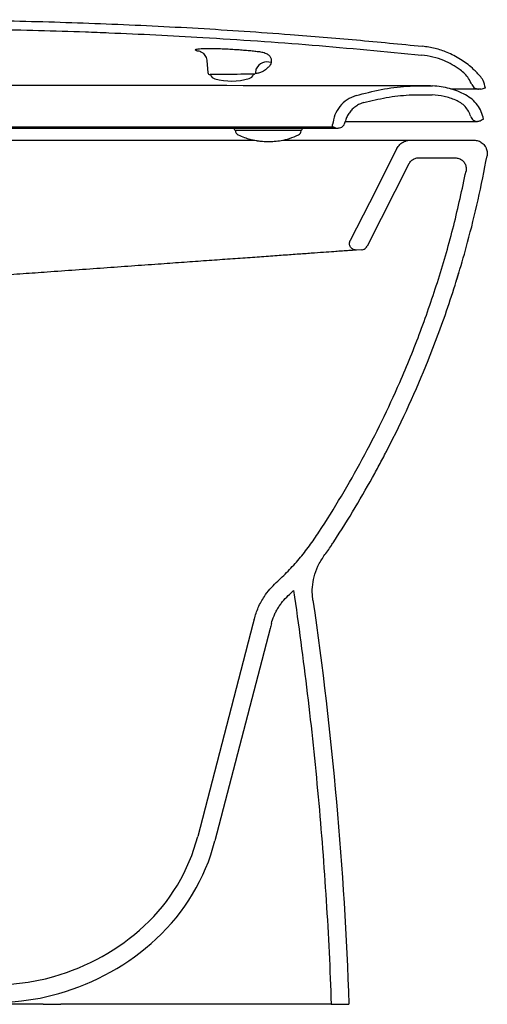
# Model space of a CAD drawing. Header units: millimetres. Extents: x 4171.754 to 4172.238, y 2444.349 to 2444.794.
import ezdxf

# ---------------------------------------------------------------- set-up
doc = ezdxf.new("R2010")
doc.units = ezdxf.units.MM
doc.layers.add('SANINDUSA', color=3, linetype='Continuous')

msp = doc.modelspace()

# ---------------------------------------------------------------- linework, layer by layer
at = {"layer": 'SANINDUSA'}
for p, q in [((4172.111309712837, 2444.77505695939), (4172.111820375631, 2444.769753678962)), ((4172.112908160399, 2444.768850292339), (4172.112943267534, 2444.768756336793)), ((4172.132373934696, 2444.768925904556), (4172.132407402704, 2444.769020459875)), ((4172.133479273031, 2444.769942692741), (4172.133546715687, 2444.770799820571)), ((4172.23503983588, 2444.762318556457), (4172.233937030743, 2444.762318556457)), ((4172.236771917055, 2444.762818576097), (4172.237077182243, 2444.762818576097)), ((4172.233745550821, 2444.747731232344), (4172.23342523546, 2444.747731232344)), ((4172.236025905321, 2444.748731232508), (4172.236274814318, 2444.748731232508)), ((4171.96302970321, 2444.744731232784), (4172.053079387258, 2444.744731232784)), ((4171.963538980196, 2444.745231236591), (4172.052779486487, 2444.745231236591)), ((4172.052779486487, 2444.745231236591), (4172.125988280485, 2444.745231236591)), ((4172.053079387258, 2444.744731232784), (4172.127464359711, 2444.744731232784)), ((4172.123612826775, 2444.744731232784), (4172.123660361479, 2444.744187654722)), ((4172.124158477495, 2444.74373123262), (4172.13552246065, 2444.74373123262)), ((4172.124200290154, 2444.74373123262), (4172.124205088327, 2444.74345663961)), ((4172.125988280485, 2444.745231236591), (4172.146464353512, 2444.745231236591)), ((4172.127464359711, 2444.744731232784), (4172.148233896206, 2444.744731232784)), ((4172.13552246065, 2444.74373123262), (4172.153883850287, 2444.74373123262)), ((4172.146464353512, 2444.745231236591), (4172.168009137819, 2444.745231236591)), ((4172.148233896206, 2444.744731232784), (4172.17031246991, 2444.744731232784)), ((4172.153836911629, 2444.743397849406), (4172.153842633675, 2444.74373123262)), ((4172.154421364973, 2444.744731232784), (4172.154374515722, 2444.744187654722)), ((4172.168009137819, 2444.745231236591), (4172.168103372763, 2444.746308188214)), ((4172.168009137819, 2444.745231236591), (4172.168441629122, 2444.745231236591)), ((4172.17031246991, 2444.744731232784), (4172.170645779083, 2444.744731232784)), ((4171.861681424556, 2444.739279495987), (4172.132564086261, 2444.739279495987)), ((4172.125472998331, 2444.74161712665), (4172.125439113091, 2444.741617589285)), ((4172.145686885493, 2444.739279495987), (4172.203300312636, 2444.739279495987)), ((4172.203300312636, 2444.739279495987), (4172.231876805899, 2444.739279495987)), ((4172.206985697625, 2444.731279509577), (4172.223420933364, 2444.731279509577)), ((4172.202525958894, 2444.728540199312), (4172.183728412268, 2444.69145839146)), ((4172.181265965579, 2444.689822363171), (4172.178939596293, 2444.689656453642)), ((4172.223847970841, 2444.675431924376), (4172.225132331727, 2444.679510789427)), ((4172.13216029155, 2444.520905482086), (4172.10724537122, 2444.425017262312)), ((4172.132718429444, 2444.523055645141), (4172.132160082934, 2444.520905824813)), ((4172.139904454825, 2444.518898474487), (4172.114988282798, 2444.423005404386)), ((4172.037436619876, 2444.349279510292), (4171.870725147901, 2444.349279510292)), ((4172.037436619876, 2444.349279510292), (4172.045436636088, 2444.349279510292)), ((4172.167475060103, 2444.349279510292), (4172.175479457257, 2444.349279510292))]:
    msp.add_line(p, q, dxfattribs=at)
at = {"layer": 'SANINDUSA', "flags": 128}
for points in [[(4172.10676289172, 2444.779626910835), (4172.107709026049, 2444.779511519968), (4172.108207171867, 2444.779375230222)], [(4172.132491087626, 2444.769021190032), (4172.132313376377, 2444.769019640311), (4172.131786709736, 2444.769015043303), (4172.130930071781, 2444.769007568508), (4172.129774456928, 2444.768997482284), (4172.128361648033, 2444.768985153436), (4172.126742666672, 2444.768971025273), (4172.124976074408, 2444.768955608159), (4172.123125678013, 2444.768939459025), (4172.121258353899, 2444.768923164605), (4172.119441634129, 2444.76890730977), (4172.117741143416, 2444.768892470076), (4172.116218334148, 2444.768879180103), (4172.114928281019, 2444.768867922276), (4172.11391759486, 2444.768859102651), (4172.113222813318, 2444.768853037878), (4172.112869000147, 2444.768849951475), (4172.112824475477, 2444.768849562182)], [(4172.212294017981, 2444.763738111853), (4172.210892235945, 2444.763771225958), (4172.208702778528, 2444.763800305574), (4172.206105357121, 2444.763817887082), (4172.2029803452, 2444.76382744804), (4172.199195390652, 2444.763831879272), (4172.194604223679, 2444.763833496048), (4172.189045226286, 2444.763834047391), (4172.183247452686, 2444.763834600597), (4172.179979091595, 2444.763835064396), (4172.178244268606, 2444.763835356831), (4172.17779902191, 2444.763835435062), (4172.17768699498, 2444.763835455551), (4172.177683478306, 2444.763835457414), (4172.177682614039, 2444.763835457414), (4172.17768237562, 2444.763835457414), (4172.177682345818, 2444.763835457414), (4172.177682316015, 2444.763835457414), (4172.177682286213, 2444.763835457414), (4172.177682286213, 2444.763835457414), (4172.173658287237, 2444.763835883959), (4172.168834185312, 2444.763836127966), (4172.165249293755, 2444.763836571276), (4172.161281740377, 2444.763836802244), (4172.156911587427, 2444.763837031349), (4172.155775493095, 2444.763837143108), (4172.155493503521, 2444.763837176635), (4172.155352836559, 2444.763837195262), (4172.155282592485, 2444.763837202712), (4172.15524748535, 2444.7638372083), (4172.155238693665, 2444.7638372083), (4172.155237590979, 2444.763837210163), (4172.155237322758, 2444.763837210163), (4172.155237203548, 2444.763837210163), (4172.155237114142, 2444.763837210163), (4172.155237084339, 2444.763837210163), (4172.155237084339, 2444.763837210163), (4172.155237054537, 2444.763837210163), (4172.155237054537, 2444.763837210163), (4172.154544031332, 2444.763837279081), (4172.152550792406, 2444.763837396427), (4172.15232396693, 2444.763837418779), (4172.15221244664, 2444.763837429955), (4172.152184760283, 2444.76383743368), (4172.152170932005, 2444.763837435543), (4172.152164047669, 2444.763837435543), (4172.152162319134, 2444.763837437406), (4172.152161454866, 2444.763837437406), (4172.15216124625, 2444.763837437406), (4172.152161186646, 2444.763837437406), (4172.152161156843, 2444.763837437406), (4172.152161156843, 2444.763837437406), (4172.152161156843, 2444.763837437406), (4172.143699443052, 2444.763839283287), (4172.135593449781, 2444.763842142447), (4172.12777707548, 2444.763845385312), (4172.120306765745, 2444.76384855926), (4172.113116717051, 2444.763851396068), (4172.105943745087, 2444.763854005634), (4172.09888828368, 2444.763857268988), (4172.093326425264, 2444.763860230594), (4172.088073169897, 2444.763863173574), (4172.083144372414, 2444.763865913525), (4172.078553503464, 2444.763868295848), (4172.074311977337, 2444.763870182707), (4172.070103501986, 2444.763871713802), (4172.066031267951, 2444.763873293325), (4172.061049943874, 2444.763875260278), (4172.058214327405, 2444.763876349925), (4172.053595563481, 2444.763878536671), (4172.048474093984, 2444.763881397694), (4172.0429986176, 2444.763884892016), (4172.033502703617, 2444.76389184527), (4172.023106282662, 2444.763900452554)], [(4172.197056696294, 2444.73544450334), (4172.184673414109, 2444.711016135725), (4172.17605029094, 2444.694005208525)]]:
    msp.add_lwpolyline(points, dxfattribs=at)
at = {"layer": 'SANINDUSA'}
for centre, radius, start, end in [((4172.1384915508, 2444.769337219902), 0.005243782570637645, 68.88196932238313, 156.9536486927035), ((4172.112815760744, 2444.769849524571), 0.001000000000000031, 185.5000000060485, 270.5000000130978), ((4172.115753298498, 2444.769806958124), 0.003000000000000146, 200.5000000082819, 255.1107402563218), ((4172.129546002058, 2444.769927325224), 0.00300000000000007, 285.8892597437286, 340.500000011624), ((4172.132482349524, 2444.770021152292), 0.00100000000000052, 270.5000000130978, 355.5000000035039), ((4172.122430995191, 2444.794922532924), 0.02898814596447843, 255.1107402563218, 285.8892597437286), ((4172.124158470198, 2444.744231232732), 0.0004999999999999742, 184.9999999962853, 270), ((4172.151948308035, 2444.743372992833), 0.001888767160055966, 293.6170654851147, 0.7540462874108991), ((4172.153880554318, 2444.74422672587), 0.000495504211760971, 270.3811198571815, 355.4774588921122), ((4172.026443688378, 2444.446012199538), 0.0834847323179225, 312.7301913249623, 345.4347511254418), ((4172.026443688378, 2444.446012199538), 0.09148473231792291, 312.7301913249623, 345.4347511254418), ((4172.016016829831, 2444.454598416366), 0.09642883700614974, 211.8211360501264, 285.8474875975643), ((4172.016016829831, 2444.454598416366), 0.1044288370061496, 211.8211360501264, 285.8474875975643), ((4172.014909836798, 2444.458498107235), 0.1004826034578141, 285.8474875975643, 312.7301913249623), ((4172.014909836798, 2444.458498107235), 0.108482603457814, 285.8474875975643, 312.7301913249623)]:
    msp.add_arc(centre, radius, start, end, dxfattribs=at)
for points, knots in [([(4171.809493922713, 2444.788002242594), (4171.822779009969, 2444.788781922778), (4171.849348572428, 2444.790341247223), (4171.889783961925, 2444.792252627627), (4171.93080592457, 2444.793340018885), (4171.965462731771, 2444.79367769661), (4171.989721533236, 2444.793579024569), (4172.013976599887, 2444.793316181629), (4172.038228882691, 2444.792783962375), (4172.072862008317, 2444.791556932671), (4172.107479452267, 2444.789861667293), (4172.145106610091, 2444.787344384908), (4172.178823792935, 2444.784576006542), (4172.198693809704, 2444.782618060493), (4172.208628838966, 2444.781639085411)], [0, 0, 0, 0, 0.09989374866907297, 0.1997828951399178, 0.3038446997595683, 0.4079063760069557, 0.4599276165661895, 0.4859379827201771, 0.5899834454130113, 0.6420046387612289, 0.7460667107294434, 0.8501288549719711, 0.9250642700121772, 1, 1, 1, 1]), ([(4171.805727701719, 2444.78377755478), (4171.819557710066, 2444.784553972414), (4171.847219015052, 2444.786106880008), (4171.888734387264, 2444.787972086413), (4171.930269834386, 2444.789268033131), (4171.965034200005, 2444.789684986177), (4171.989478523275, 2444.789580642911), (4172.003603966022, 2444.789428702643), (4172.024791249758, 2444.789102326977), (4172.045975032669, 2444.788536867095), (4172.077736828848, 2444.787322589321), (4172.111865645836, 2444.785610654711), (4172.158911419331, 2444.782386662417), (4172.1917858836, 2444.779235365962), (4172.208223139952, 2444.777659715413)], [0, 0, 0, 0, 0.1031088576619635, 0.2062273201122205, 0.3093337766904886, 0.4124262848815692, 0.4650025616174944, 0.4912904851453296, 0.5175784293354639, 0.6227342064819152, 0.649022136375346, 0.7541779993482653, 0.8770888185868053, 1, 1, 1, 1]), ([(4172.10676289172, 2444.779626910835), (4172.106542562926, 2444.779713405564), (4172.106101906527, 2444.779886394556), (4172.10607751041, 2444.780113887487), (4172.106515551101, 2444.780305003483), (4172.107404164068, 2444.780456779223), (4172.10873239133, 2444.780567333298), (4172.110450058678, 2444.780634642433), (4172.112525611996, 2444.780654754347), (4172.114891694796, 2444.780629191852), (4172.117490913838, 2444.780557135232), (4172.120246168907, 2444.78044294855), (4172.123080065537, 2444.780288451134), (4172.125910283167, 2444.78010008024), (4172.128651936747, 2444.779883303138), (4172.131222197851, 2444.779646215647), (4172.133572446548, 2444.779395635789), (4172.134871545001, 2444.779225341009), (4172.135521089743, 2444.779140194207)], [0, 0, 0, 0, 0.0647096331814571, 0.1294189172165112, 0.1912443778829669, 0.2530679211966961, 0.3148236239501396, 0.3765784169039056, 0.4385138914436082, 0.5004491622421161, 0.5626567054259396, 0.6248653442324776, 0.6873584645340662, 0.7498520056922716, 0.8124117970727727, 0.8749716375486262, 0.937486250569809, 1, 1, 1, 1]), ([(4172.108204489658, 2444.77937648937), (4172.108200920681, 2444.779377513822), (4172.10817557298, 2444.779384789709), (4172.108320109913, 2444.779337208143), (4172.108661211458, 2444.779178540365), (4172.109195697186, 2444.778851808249), (4172.109834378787, 2444.778311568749), (4172.110482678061, 2444.777529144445), (4172.110993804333, 2444.776520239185), (4172.111274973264, 2444.775661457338), (4172.11128293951, 2444.775158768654), (4172.111284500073, 2444.775060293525)], [0, 0, 0, 0, 0.02139880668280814, 0.1519792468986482, 0.2685945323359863, 0.3835892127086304, 0.5087923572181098, 0.6504372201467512, 0.8028768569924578, 0.9613841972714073, 1, 1, 1, 1]), ([(4172.135521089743, 2444.779140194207), (4172.136288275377, 2444.77898460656), (4172.137773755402, 2444.778683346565), (4172.139286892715, 2444.777755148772), (4172.140147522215, 2444.776649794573), (4172.140510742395, 2444.775442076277), (4172.14042438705, 2444.774635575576), (4172.140380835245, 2444.774228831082)], [0, 0, 0, 0, 0.2275662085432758, 0.4406300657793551, 0.6609327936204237, 0.8289973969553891, 1, 1, 1, 1]), ([(4172.225676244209, 2444.771010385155), (4172.224506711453, 2444.771798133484), (4172.222151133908, 2444.773384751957), (4172.218028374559, 2444.77533176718), (4172.213382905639, 2444.776915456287), (4172.209954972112, 2444.777409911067), (4172.208223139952, 2444.777659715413)], [0, 0, 0, 0, 0.2237720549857, 0.4507034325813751, 0.7224889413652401, 1, 1, 1, 1]), ([(4172.234543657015, 2444.768334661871), (4172.233444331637, 2444.769493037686), (4172.230819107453, 2444.772259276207), (4172.225891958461, 2444.775904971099), (4172.220188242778, 2444.778839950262), (4172.214360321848, 2444.780809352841), (4172.210552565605, 2444.781360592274), (4172.208628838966, 2444.781639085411)], [0, 0, 0, 0, 0.1606720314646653, 0.3836899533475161, 0.6131752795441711, 0.804571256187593, 1, 1, 1, 1]), ([(4172.140380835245, 2444.774228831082), (4172.140275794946, 2444.773884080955), (4172.140062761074, 2444.773184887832), (4172.139378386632, 2444.772354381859), (4172.138801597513, 2444.771912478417), (4172.13860652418, 2444.77176302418)], [0, 0, 0, 0, 0.3916151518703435, 0.7942408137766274, 1, 1, 1, 1]), ([(4172.13860652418, 2444.77176302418), (4172.138089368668, 2444.771286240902), (4172.137268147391, 2444.770529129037), (4172.135518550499, 2444.769765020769), (4172.13425180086, 2444.769390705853), (4172.133403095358, 2444.769326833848), (4172.133175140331, 2444.769309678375)], [0, 0, 0, 0, 0.4113073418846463, 0.6531388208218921, 0.9068360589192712, 1, 1, 1, 1]), ([(4172.133546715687, 2444.770799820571), (4172.13357009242, 2444.770924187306), (4172.133580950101, 2444.771199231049), (4172.133634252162, 2444.771318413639), (4172.133666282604, 2444.771390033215)], [0, 0, 0, 0, 0.3990768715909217, 1, 1, 1, 1]), ([(4172.230930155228, 2444.764335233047), (4172.230481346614, 2444.765267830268), (4172.229640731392, 2444.767014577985), (4172.227827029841, 2444.769269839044), (4172.226400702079, 2444.77042410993), (4172.225676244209, 2444.771010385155)], [0, 0, 0, 0, 0.3604798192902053, 0.675176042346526, 1, 1, 1, 1]), ([(4172.230930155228, 2444.764335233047), (4172.231102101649, 2444.76401049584), (4172.231445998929, 2444.763361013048), (4172.232333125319, 2444.762677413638), (4172.233205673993, 2444.762355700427), (4172.233753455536, 2444.76232787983), (4172.233937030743, 2444.762318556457)], [0, 0, 0, 0, 0.2853817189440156, 0.5707707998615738, 0.8561546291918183, 1, 1, 1, 1]), ([(4172.237077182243, 2444.762818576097), (4172.236811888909, 2444.763982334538), (4172.236350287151, 2444.766007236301), (4172.235082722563, 2444.767640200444), (4172.234543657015, 2444.768334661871)], [0, 0, 0, 0, 0.5747234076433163, 1, 1, 1, 1]), ([(4172.178658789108, 2444.759344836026), (4172.182428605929, 2444.760358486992), (4172.189950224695, 2444.762380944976), (4172.201565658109, 2444.763852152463), (4172.209327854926, 2444.763774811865), (4172.21320525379, 2444.763736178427)], [0, 0, 0, 0, 0.3346107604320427, 0.6676225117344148, 1, 1, 1, 1]), ([(4172.18218303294, 2444.756208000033), (4172.185554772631, 2444.757034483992), (4172.192293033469, 2444.758686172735), (4172.202651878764, 2444.759869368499), (4172.209573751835, 2444.759783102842), (4172.213029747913, 2444.759740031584)], [0, 0, 0, 0, 0.3339948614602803, 0.6674727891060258, 1, 1, 1, 1]), ([(4172.212293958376, 2444.763736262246), (4172.212437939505, 2444.763736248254), (4172.213122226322, 2444.763736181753), (4172.213168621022, 2444.763736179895), (4172.21320525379, 2444.763736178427)], [0, 0, 0, 0, 0.210410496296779, 1, 1, 1, 1]), ([(4172.223670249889, 2444.757352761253), (4172.221948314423, 2444.757986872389), (4172.21850721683, 2444.759254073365), (4172.214854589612, 2444.759578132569), (4172.213029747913, 2444.759740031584)], [0, 0, 0, 0, 0.5004029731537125, 1, 1, 1, 1]), ([(4172.228112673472, 2444.759666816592), (4172.22694600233, 2444.760240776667), (4172.224611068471, 2444.761389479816), (4172.220900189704, 2444.762595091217), (4172.217090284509, 2444.763441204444), (4172.214502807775, 2444.76363766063), (4172.21320525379, 2444.763736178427)], [0, 0, 0, 0, 0.2501797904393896, 0.5007008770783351, 0.7496141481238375, 1, 1, 1, 1]), ([(4172.233937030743, 2444.762318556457), (4172.233859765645, 2444.762318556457), (4172.233704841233, 2444.762318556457), (4172.232375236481, 2444.762318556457), (4172.230102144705, 2444.762318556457), (4172.226477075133, 2444.762318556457), (4172.223585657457, 2444.762318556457), (4172.221596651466, 2444.762318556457), (4172.221531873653, 2444.762318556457)], [0, 0, 0, 0, 0.1790136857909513, 0.358940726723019, 0.5681847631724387, 0.777429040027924, 0.9927513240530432, 1, 1, 1, 1]), ([(4172.23503983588, 2444.762318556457), (4172.235407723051, 2444.762350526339), (4172.236021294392, 2444.7624038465), (4172.236557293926, 2444.762699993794), (4172.236771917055, 2444.762818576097)], [0, 0, 0, 0, 0.5995833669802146, 1, 1, 1, 1]), ([(4172.178658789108, 2444.759344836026), (4172.177277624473, 2444.758789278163), (4172.174514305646, 2444.7576777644), (4172.171238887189, 2444.754565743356), (4172.168873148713, 2444.750713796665), (4172.168359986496, 2444.747776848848), (4172.168103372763, 2444.746308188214)], [0, 0, 0, 0, 0.24978941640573, 0.4997577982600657, 0.7498470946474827, 1, 1, 1, 1]), ([(4172.18218303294, 2444.756208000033), (4172.181542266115, 2444.75599439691), (4172.180260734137, 2444.755567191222), (4172.178506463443, 2444.754533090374), (4172.176945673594, 2444.7532366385), (4172.175620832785, 2444.751695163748), (4172.174583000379, 2444.749950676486), (4172.173971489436, 2444.748412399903), (4172.173745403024, 2444.747467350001), (4172.173676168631, 2444.747177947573)], [0, 0, 0, 0, 0.155245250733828, 0.3104900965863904, 0.4657361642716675, 0.6209830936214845, 0.7762280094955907, 0.9314743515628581, 0.9999999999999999, 0.9999999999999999, 0.9999999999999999, 0.9999999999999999]), ([(4172.230468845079, 2444.749898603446), (4172.230155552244, 2444.750711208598), (4172.229530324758, 2444.752332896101), (4172.227953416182, 2444.754427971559), (4172.226011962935, 2444.756192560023), (4172.224451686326, 2444.756965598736), (4172.223670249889, 2444.757352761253)], [0, 0, 0, 0, 0.2503108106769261, 0.4995364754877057, 0.7493518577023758, 1, 1, 1, 1]), ([(4172.236274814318, 2444.748731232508), (4172.23596804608, 2444.749866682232), (4172.235354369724, 2444.752138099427), (4172.233511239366, 2444.755177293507), (4172.231122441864, 2444.757811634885), (4172.229115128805, 2444.75904891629), (4172.228112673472, 2444.759666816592)], [0, 0, 0, 0, 0.2496709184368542, 0.4994556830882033, 0.7500273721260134, 1, 1, 1, 1]), ([(4172.170645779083, 2444.744731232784), (4172.170842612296, 2444.74474247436), (4172.171386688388, 2444.744773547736), (4172.172238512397, 2444.745105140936), (4172.173048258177, 2444.745782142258), (4172.173504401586, 2444.746530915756), (4172.173634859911, 2444.747022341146), (4172.173676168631, 2444.747177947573)], [0, 0, 0, 0, 0.1406485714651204, 0.3887734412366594, 0.6368995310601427, 0.8850267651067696, 1, 1, 1, 1]), ([(4172.173817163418, 2444.747731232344), (4172.174491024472, 2444.747731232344), (4172.178965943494, 2444.747731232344), (4172.186771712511, 2444.747731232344), (4172.193399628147, 2444.747731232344), (4172.196721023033, 2444.747731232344)], [0, 0, 0, 0, 0.08125586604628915, 0.5395970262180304, 1, 1, 1, 1]), ([(4172.196722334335, 2444.747731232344), (4172.199428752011, 2444.747731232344), (4172.20486019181, 2444.747731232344), (4172.211909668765, 2444.747731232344), (4172.218092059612, 2444.747731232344), (4172.223328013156, 2444.747731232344), (4172.227554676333, 2444.747731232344), (4172.23024471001, 2444.747731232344), (4172.231843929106, 2444.747731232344), (4172.232748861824, 2444.747731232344), (4172.233318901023, 2444.747731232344), (4172.233389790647, 2444.747731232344), (4172.23342523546, 2444.747731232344)], [0, 0, 0, 0, 0.1186729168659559, 0.2381616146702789, 0.3578293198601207, 0.4774970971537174, 0.6006414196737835, 0.7237857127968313, 0.7925209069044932, 0.861256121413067, 0.9306280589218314, 0.9999999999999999, 0.9999999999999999, 0.9999999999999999, 0.9999999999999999]), ([(4172.230468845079, 2444.749898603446), (4172.23059562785, 2444.749596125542), (4172.230849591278, 2444.748990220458), (4172.231564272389, 2444.748294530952), (4172.232443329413, 2444.747821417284), (4172.233097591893, 2444.747761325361), (4172.23342523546, 2444.747731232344)], [0, 0, 0, 0, 0.2496087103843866, 0.5000007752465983, 0.7496088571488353, 1, 1, 1, 1]), ([(4172.236025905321, 2444.748731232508), (4172.235764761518, 2444.748498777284), (4172.235242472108, 2444.748033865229), (4172.234405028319, 2444.747762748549), (4172.233902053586, 2444.747738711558), (4172.233745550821, 2444.747731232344)], [0, 0, 0, 0, 0.4078779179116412, 0.815758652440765, 1, 1, 1, 1]), ([(4172.124242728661, 2444.74345662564), (4172.124241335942, 2444.743299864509), (4172.124238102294, 2444.74293589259), (4172.124475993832, 2444.742442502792), (4172.124800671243, 2444.742034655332), (4172.125135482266, 2444.741777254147), (4172.125342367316, 2444.741659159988), (4172.12542547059, 2444.741624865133), (4172.125432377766, 2444.741622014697)], [0, 0, 0, 0, 0.1841625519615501, 0.4275932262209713, 0.6343667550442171, 0.8172879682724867, 0.9848137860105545, 1, 1, 1, 1]), ([(4172.168441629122, 2444.745231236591), (4172.168559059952, 2444.745168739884), (4172.169046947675, 2444.744909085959), (4172.169697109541, 2444.744746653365), (4172.170214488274, 2444.744733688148), (4172.17031246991, 2444.744731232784)], [0, 0, 0, 0, 0.2044281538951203, 0.8493339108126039, 1, 1, 1, 1]), ([(4172.125510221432, 2444.741608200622), (4172.126437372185, 2444.741199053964), (4172.128177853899, 2444.740430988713), (4172.130542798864, 2444.739729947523), (4172.132306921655, 2444.739321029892), (4172.133311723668, 2444.739136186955), (4172.133808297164, 2444.739055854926), (4172.134211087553, 2444.738990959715), (4172.134856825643, 2444.738896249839), (4172.13591613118, 2444.738775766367), (4172.137315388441, 2444.738668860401), (4172.13844796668, 2444.738653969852), (4172.139077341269, 2444.738645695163)], [0, 0, 0, 0, 0.206239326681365, 0.3871600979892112, 0.5154024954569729, 0.5904887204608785, 0.6089598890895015, 0.6229609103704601, 0.6855416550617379, 0.7648393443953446, 0.8693210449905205, 1, 1, 1, 1]), ([(4172.139077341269, 2444.738645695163), (4172.139991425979, 2444.738662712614), (4172.142039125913, 2444.738700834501), (4172.145114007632, 2444.739111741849), (4172.14883485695, 2444.7399780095), (4172.151365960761, 2444.741066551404), (4172.152704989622, 2444.741642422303)], [0, 0, 0, 0, 0.1837304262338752, 0.4115863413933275, 0.6887117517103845, 1, 1, 1, 1]), ([(4172.197056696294, 2444.73544450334), (4172.197481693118, 2444.73611195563), (4172.19833168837, 2444.737446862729), (4172.200354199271, 2444.73876472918), (4172.202098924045, 2444.739246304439), (4172.203091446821, 2444.739273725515), (4172.203300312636, 2444.739279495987)], [0, 0, 0, 0, 0.3061352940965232, 0.6122717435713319, 0.918406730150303, 1, 1, 1, 1]), ([(4172.231876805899, 2444.739279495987), (4172.232551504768, 2444.739213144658), (4172.233900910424, 2444.739080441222), (4172.235696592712, 2444.738046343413), (4172.237062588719, 2444.736522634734), (4172.237840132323, 2444.734622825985), (4172.237927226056, 2444.733123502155), (4172.237801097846, 2444.73233676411), (4172.237781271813, 2444.732213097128)], [0, 0, 0, 0, 0.1928071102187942, 0.3856164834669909, 0.5784232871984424, 0.7712325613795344, 0.9640401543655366, 1, 1, 1, 1]), ([(4172.164211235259, 2444.551614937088), (4172.165361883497, 2444.553173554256), (4172.166845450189, 2444.55528638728), (4172.175061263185, 2444.567820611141), (4172.182761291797, 2444.580768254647), (4172.189838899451, 2444.593905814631), (4172.19169322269, 2444.5974387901), (4172.199499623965, 2444.612515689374), (4172.209474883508, 2444.634406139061), (4172.219290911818, 2444.660978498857), (4172.223613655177, 2444.6744906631), (4172.226396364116, 2444.683688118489), (4172.231201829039, 2444.700468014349), (4172.235353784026, 2444.718772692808), (4172.23778128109, 2444.732213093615)], [0.02790677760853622, 0.02790677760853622, 0.02790677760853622, 0.02790677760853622, 0.05120547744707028, 0.05901797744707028, 0.2091995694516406, 0.2387054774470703, 0.2543304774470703, 0.2621429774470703, 0.4652679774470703, 0.5902679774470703, 0.6527679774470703, 0.6540722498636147, 0.7152679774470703, 0.874861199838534, 0.874861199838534, 0.874861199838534, 0.874861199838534]), ([(4172.202525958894, 2444.728540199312), (4172.202829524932, 2444.729016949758), (4172.203436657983, 2444.729970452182), (4172.20488130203, 2444.730911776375), (4172.206127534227, 2444.731255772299), (4172.206836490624, 2444.731275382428), (4172.206985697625, 2444.731279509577)], [0, 0, 0, 0, 0.3061327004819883, 0.612266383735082, 0.9183975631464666, 1, 1, 1, 1]), ([(4172.223420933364, 2444.731279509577), (4172.223983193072, 2444.731224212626), (4172.225107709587, 2444.731113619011), (4172.226604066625, 2444.730251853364), (4172.22774259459, 2444.728982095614), (4172.228389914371, 2444.727398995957), (4172.228466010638, 2444.726118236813), (4172.228347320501, 2444.725433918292), (4172.228324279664, 2444.725301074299)], [0, 0, 0, 0, 0.19080827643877, 0.3816155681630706, 0.572424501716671, 0.7632307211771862, 0.9540369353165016, 1, 1, 1, 1]), ([(4172.142684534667, 2444.539611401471), (4172.144476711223, 2444.541312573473), (4172.148061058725, 2444.544714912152), (4172.153043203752, 2444.550265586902), (4172.157704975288, 2444.556138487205), (4172.164141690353, 2444.565560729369), (4172.172147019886, 2444.578579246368), (4172.181635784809, 2444.595267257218), (4172.190425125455, 2444.612386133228), (4172.19930393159, 2444.631587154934), (4172.207953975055, 2444.652930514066), (4172.216075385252, 2444.676565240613), (4172.223020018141, 2444.700683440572), (4172.226556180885, 2444.717095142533), (4172.228324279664, 2444.725301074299)], [0, 0, 0, 0, 0.0358217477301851, 0.07164338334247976, 0.1080579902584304, 0.1444784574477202, 0.2370429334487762, 0.3296082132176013, 0.4228118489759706, 0.5160142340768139, 0.6363060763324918, 0.7565981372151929, 0.8782978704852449, 0.9999999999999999, 0.9999999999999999, 0.9999999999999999, 0.9999999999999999]), ([(4172.178939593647, 2444.689656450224), (4172.178886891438, 2444.689653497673), (4172.17878148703, 2444.689647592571), (4172.178623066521, 2444.689649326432), (4172.178464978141, 2444.689658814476), (4172.178307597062, 2444.689676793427), (4172.178065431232, 2444.68971741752), (4172.177758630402, 2444.68979995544), (4172.177259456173, 2444.690007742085), (4172.176713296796, 2444.690377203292), (4172.176190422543, 2444.690983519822), (4172.175846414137, 2444.691690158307), (4172.175711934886, 2444.692395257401), (4172.175732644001, 2444.693026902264), (4172.175830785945, 2444.693466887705), (4172.175947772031, 2444.69379089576), (4172.176016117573, 2444.69393377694), (4172.176050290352, 2444.694005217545)], [0, 0, 0, 0, 0.02504296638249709, 0.05008592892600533, 0.07512888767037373, 0.1001718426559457, 0.1252147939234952, 0.1916204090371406, 0.2503521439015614, 0.3813306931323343, 0.5000786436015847, 0.6265437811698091, 0.7498103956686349, 0.8367345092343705, 0.9248820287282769, 0.9624410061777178, 0.9999999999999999, 0.9999999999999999, 0.9999999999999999, 0.9999999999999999]), ([(4172.178939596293, 2444.689656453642), (4172.178856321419, 2444.689650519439), (4172.178689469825, 2444.689638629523), (4172.177246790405, 2444.689535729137), (4172.174964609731, 2444.689372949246), (4172.172048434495, 2444.689164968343), (4172.168431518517, 2444.68890698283), (4172.16412360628, 2444.688599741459), (4172.158561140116, 2444.688203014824), (4172.152172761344, 2444.687747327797), (4172.145017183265, 2444.687237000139), (4172.137189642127, 2444.68667872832), (4172.128694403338, 2444.686072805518), (4172.119594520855, 2444.685423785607), (4172.109959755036, 2444.684736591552), (4172.099900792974, 2444.684019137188), (4172.089031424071, 2444.683243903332), (4172.077327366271, 2444.682409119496), (4172.064826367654, 2444.681517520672), (4172.052105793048, 2444.680610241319), (4172.039916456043, 2444.67974085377), (4172.028356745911, 2444.678916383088), (4172.017475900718, 2444.678140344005), (4172.006927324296, 2444.67738797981), (4171.996760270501, 2444.67666284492), (4171.987005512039, 2444.675967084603), (4171.976686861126, 2444.675231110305), (4171.965922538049, 2444.674463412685), (4171.954876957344, 2444.673675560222), (4171.944389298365, 2444.672927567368), (4171.934554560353, 2444.67222609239), (4171.925442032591, 2444.671576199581), (4171.91711304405, 2444.670982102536), (4171.909685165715, 2444.670452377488), (4171.903460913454, 2444.670008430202), (4171.89846413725, 2444.669652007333), (4171.894569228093, 2444.669374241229), (4171.891704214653, 2444.669169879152), (4171.89011991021, 2444.669056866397), (4171.889701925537, 2444.669027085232), (4171.889570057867, 2444.669017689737)], [0, 0, 0, 0, 0.02544036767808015, 0.05097294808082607, 0.07650713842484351, 0.1019496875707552, 0.1206669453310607, 0.1462716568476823, 0.1718765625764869, 0.1976390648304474, 0.2234906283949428, 0.2493485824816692, 0.2751198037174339, 0.3013863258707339, 0.3277261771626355, 0.3540648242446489, 0.3803297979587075, 0.4100077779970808, 0.439796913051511, 0.4695886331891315, 0.4992701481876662, 0.5244679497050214, 0.5496983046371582, 0.5748952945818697, 0.5983812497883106, 0.6218940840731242, 0.645380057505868, 0.6746207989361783, 0.7039663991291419, 0.7333109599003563, 0.7625502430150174, 0.7917932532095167, 0.821156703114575, 0.850496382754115, 0.8797068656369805, 0.9066224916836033, 0.9336503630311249, 0.9606785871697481, 0.987594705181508, 0.9999999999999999, 0.9999999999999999, 0.9999999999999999, 0.9999999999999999]), ([(4172.181265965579, 2444.689822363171), (4172.181314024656, 2444.689826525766), (4172.181667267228, 2444.689857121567), (4172.182340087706, 2444.690051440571), (4172.183182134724, 2444.690600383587), (4172.183546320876, 2444.691172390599), (4172.183728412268, 2444.69145839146)], [0, 0, 0, 0, 0.04700632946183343, 0.3455046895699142, 0.672755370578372, 1, 1, 1, 1]), ([(4172.159196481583, 2444.531685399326), (4172.159136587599, 2444.532153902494), (4172.158886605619, 2444.534109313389), (4172.158873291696, 2444.537645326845), (4172.159647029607, 2444.542356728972), (4172.16130863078, 2444.54717321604), (4172.163231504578, 2444.550115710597), (4172.164211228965, 2444.551614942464)], [0, 0, 0, 0, 0.06730054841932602, 0.2808950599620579, 0.5007133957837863, 0.7456082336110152, 1, 1, 1, 1]), ([(4172.132718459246, 2444.523055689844), (4172.133275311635, 2444.524847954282), (4172.134392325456, 2444.528443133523), (4172.136930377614, 2444.532940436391), (4172.139708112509, 2444.536689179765), (4172.141687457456, 2444.538632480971), (4172.142684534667, 2444.539611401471)], [0, 0, 0, 0, 0.2869197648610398, 0.5755445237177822, 0.7861843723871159, 1, 1, 1, 1]), ([(4172.140465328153, 2444.521057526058), (4172.140780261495, 2444.522269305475), (4172.141180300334, 2444.523451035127), (4172.141907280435, 2444.525178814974), (4172.142171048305, 2444.525747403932), (4172.142736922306, 2444.526860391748), (4172.143039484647, 2444.527405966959), (4172.143683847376, 2444.528475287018), (4172.144026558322, 2444.529000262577), (4172.14474648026, 2444.530020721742), (4172.14512354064, 2444.530516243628), (4172.146305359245, 2444.531959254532), (4172.147160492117, 2444.532863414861), (4172.148084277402, 2444.533708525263)], [0, 0, 0, 0, 0.2499999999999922, 0.2499999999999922, 0.3749999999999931, 0.3749999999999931, 0.4999999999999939, 0.4999999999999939, 0.6249999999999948, 0.6249999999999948, 0.7499999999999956, 0.7499999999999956, 1, 1, 1, 1]), ([(4172.150477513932, 2444.535956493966), (4172.152763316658, 2444.520495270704), (4172.154832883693, 2444.505005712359), (4172.158538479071, 2444.473969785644), (4172.160174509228, 2444.458422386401), (4172.163009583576, 2444.427294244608), (4172.164209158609, 2444.411707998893), (4172.166170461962, 2444.380510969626), (4172.166932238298, 2444.364900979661), (4172.167475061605, 2444.349279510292)], [0, 0, 0, 0, 0.25, 0.25, 0.5, 0.5, 0.75, 0.75, 1, 1, 1, 1]), ([(4172.167475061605, 2444.349279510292), (4172.167474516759, 2444.349279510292), (4172.167255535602, 2444.349279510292), (4172.166399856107, 2444.349279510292), (4172.165762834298, 2444.349279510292), (4172.164490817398, 2444.349279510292), (4172.164014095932, 2444.349279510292), (4172.163218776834, 2444.349279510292), (4172.162940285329, 2444.349279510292), (4172.162356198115, 2444.349279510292), (4172.162050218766, 2444.349279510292), (4172.160462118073, 2444.349279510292), (4172.158999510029, 2444.349279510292), (4172.155702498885, 2444.349279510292), (4172.153868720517, 2444.349279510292), (4172.150837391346, 2444.349279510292), (4172.149779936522, 2444.349279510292), (4172.147569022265, 2444.349279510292), (4172.146412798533, 2444.349279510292), (4172.142844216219, 2444.349279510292), (4172.140320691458, 2444.349279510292), (4172.134991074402, 2444.349279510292), (4172.132184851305, 2444.349279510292), (4172.127761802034, 2444.349279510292), (4172.126251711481, 2444.349279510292), (4172.123931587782, 2444.349279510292), (4172.123148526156, 2444.349279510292), (4172.121574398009, 2444.349279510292), (4172.120782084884, 2444.349279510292), (4172.116794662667, 2444.349279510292), (4172.113522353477, 2444.349279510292), (4172.106817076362, 2444.349279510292), (4172.103383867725, 2444.349279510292), (4172.098110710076, 2444.349279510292), (4172.096330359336, 2444.349279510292), (4172.09273627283, 2444.349279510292), (4172.090936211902, 2444.349279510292), (4172.08552716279, 2444.349279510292), (4172.081909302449, 2444.349279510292), (4172.074650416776, 2444.349279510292), (4172.071009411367, 2444.349279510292), (4172.066443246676, 2444.349279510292), (4172.065529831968, 2444.349279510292), (4172.06370317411, 2444.349279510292), (4172.060963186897, 2444.349279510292), (4172.058223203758, 2444.349279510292), (4172.052743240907, 2444.349279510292), (4172.049089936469, 2444.349279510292), (4172.045436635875, 2444.349279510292)], [0, 0, 0, 0, 0.06250000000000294, 0.06250000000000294, 0.1250000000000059, 0.1250000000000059, 0.1562500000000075, 0.1562500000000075, 0.1718750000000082, 0.1718750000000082, 0.1875000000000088, 0.1875000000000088, 0.2500000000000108, 0.2500000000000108, 0.3125000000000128, 0.3125000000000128, 0.3437500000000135, 0.3437500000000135, 0.3750000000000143, 0.3750000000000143, 0.4375000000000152, 0.4375000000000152, 0.500000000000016, 0.500000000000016, 0.5312500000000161, 0.5312500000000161, 0.5468750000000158, 0.5468750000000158, 0.5625000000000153, 0.5625000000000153, 0.6250000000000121, 0.6250000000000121, 0.6875000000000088, 0.6875000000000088, 0.7187500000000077, 0.7187500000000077, 0.7500000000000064, 0.7500000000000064, 0.8125000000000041, 0.8125000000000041, 0.8750000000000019, 0.8750000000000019, 0.8906250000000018, 0.8906250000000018, 0.9062500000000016, 0.9375000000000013, 0.9375000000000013, 1, 1, 1, 1])]:
    msp.add_open_spline(points, degree=3, knots=knots, dxfattribs=at)
for points in [[(4172.148084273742, 2444.533708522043), (4172.148892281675, 2444.534447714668), (4172.149690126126, 2444.53519716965), (4172.150477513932, 2444.535956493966)], [(4172.159196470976, 2444.531685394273), (4172.167935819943, 2444.471207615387), (4172.173366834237, 2444.410372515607), (4172.175479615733, 2444.349286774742)], [(4172.14046531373, 2444.521057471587), (4172.14027828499, 2444.520337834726), (4172.140092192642, 2444.519617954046), (4172.139904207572, 2444.518898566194)]]:
    msp.add_open_spline(points, degree=3, dxfattribs=at)

doc.saveas('drawing.dxf')
